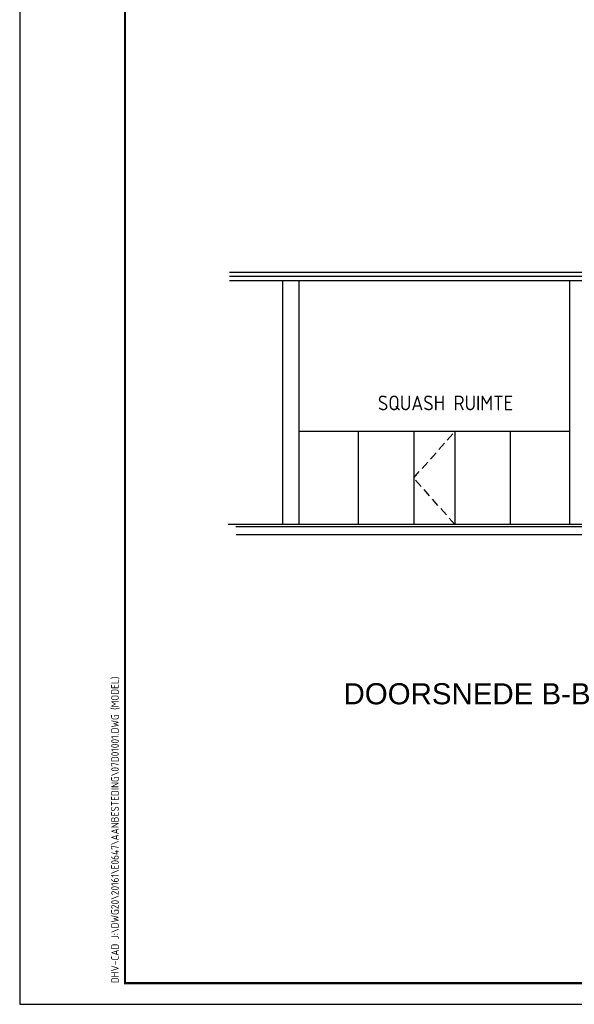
# Model space of a CAD drawing. Extents: x -2500 to 56900, y -500 to 41500.
# Tile 1 of 19: x -2500 to 10655, y -500 to 22842. Entities that reach past the tile are written whole.
import ezdxf
from ezdxf.enums import TextEntityAlignment as Align

# ---------------------------------------------------------------- set-up
doc = ezdxf.new("R2010")
doc.units = 0
doc.header["$LTSCALE"] = 400
doc.header["$MEASUREMENT"] = 0
doc.linetypes.add('DASHED', pattern=[0.75, 0.5, -0.25])
doc.layers.get('0').update_dxf_attribs({"color": 6, "linetype": 'CONTINUOUS'})
for name, color, linetype in [('1001-B', 1, 'CONTINUOUS'), ('1006-B', 7, 'CONTINUOUS'), ('4200-B', 142, 'CONTINUOUS'), ('B03', 7, 'CONTINUOUS'), ('p01', 7, 'CONTINUOUS')]:
    doc.layers.add(name, color=color, linetype=linetype)
doc.styles.add('ARIAL', font='arial.ttf')
doc.styles.get("Standard").update_dxf_attribs({"font": 'ISOCP.shx'})

# ---------------------------------------------------------------- blocks, each defined once
blk = doc.blocks.new('STDAF002')
at = {"color": 0, "linetype": 'ByBlock', "lineweight": 25}
for p, q in [((-25, 415), (-25, -5)), ((-25, -5), (569, -5))]:
    blk.add_line(p, q, dxfattribs=at)
at = {"color": 0, "linetype": 'ByBlock', "lineweight": 25, "const_width": 0.5}
blk.add_lwpolyline([(0, 0), (564, 0), (564, 410), (0, 410)], close=True, dxfattribs=at)
at = {"color": 0, "linetype": 'ByBlock', "lineweight": 18}
blk.add_attdef('001', (-1.5, 0), '', height=1.8, rotation=90, dxfattribs=at)

msp = doc.modelspace()

# ---------------------------------------------------------------- linework, layer by layer
at = {"layer": '4200-B'}
for p, q in [((10553.1, 13078.2), (4138.1, 13078.2)), ((5530.1, 13078.2), (5530.1, 10877.2)), ((6845.1, 13078.2), (6845.1, 10877.2)), ((7819.1, 13078.2), (7819.1, 10877.2)), ((9134.1, 13078.2), (9134.1, 10877.2))]:
    msp.add_line(p, q, dxfattribs=at)
at = {"layer": '4200-B', "linetype": 'DASHED'}
for p, q in [((6845.1, 11977.7), (7819.1, 13078.2)), ((7819.1, 10877.2), (6845.1, 11977.7))]:
    msp.add_line(p, q, dxfattribs=at)
at = {"layer": 'B03'}
for p, q in [((11852.1, 16852.2), (2473.7, 16852.2)), ((11752.1, 16752.2), (2473.7, 16752.2)), ((11752.1, 16652.2), (2473.7, 16652.2)), ((3732.1, 16652.2), (3732.1, 10877.2)), ((4122.1, 16652.2), (4122.1, 10877.2)), ((10542.1, 16652.2), (10542.1, 10877.2)), ((12062.1, 10877.2), (2443.5, 10877.2))]:
    msp.add_line(p, q, dxfattribs=at)
for points in [[(2627.7, 10827.2), (11952.1, 10827.2), (11952.1, 10577.2), (12052.1, 10477.2), (12052.1, 9727.2), (11652.1, 9727.2), (11652.1, 10627.2)], [(11652.1, 10627.2), (2633.5, 10627.2)]]:
    msp.add_lwpolyline(points, dxfattribs=at)

# ---------------------------------------------------------------- block references
at = {"layer": 'p01', "xscale": 100, "yscale": 100, "zscale": 100}
msp.add_blockref('STDAF002', (0, 0), dxfattribs=at).add_auto_attribs({'001': 'DHV-CAD J:\\DWG20\\20161\\E0647\\AANBESTEDING\\07D01001.DWG (MODEL)'})

# ---------------------------------------------------------------- texts
at = {"layer": '1001-B', "style": 'ARIAL'}
msp.add_text('DOORSNEDE B-B', height=500, dxfattribs=at).set_placement((5180.8, 6611.8))
at = {"layer": '1006-B', "linetype": 'Continuous'}
msp.add_text('SQUASH RUIMTE', height=350, dxfattribs=at).set_placement((7599.8, 13755.9), align=Align.MIDDLE_CENTER)

doc.saveas('drawing.dxf')
